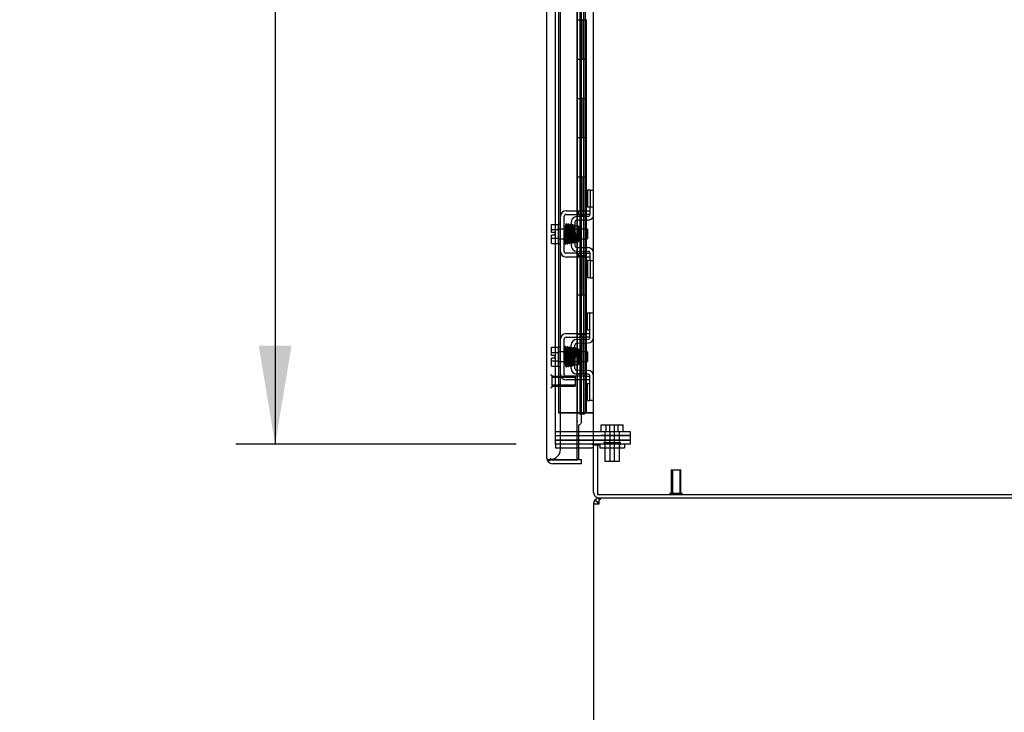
# Model space of a CAD drawing. Header units: inches. Extents: x 2 to 538, y -2 to 358.
# Tile 22 of 43: x 231 to 256, y 144 to 161. Entities that reach past the tile are written whole.
import ezdxf
from ezdxf.enums import TextEntityAlignment as Align
from ezdxf.lldxf.tags import DXFTag

# ---------------------------------------------------------------- set-up
doc = ezdxf.new("R2010")
doc.units = ezdxf.units.IN
doc.header["$MEASUREMENT"] = 0
for name, color, linetype in [('COM51497', 7, 'Continuous'), ('COM51498', 7, 'Continuous'), ('COM55595-3', 7, 'Continuous'), ('COM55597-3', 7, 'Continuous'), ('COM55602-2', 7, 'Continuous'), ('COM55607-2', 7, 'Continuous'), ('COM70098', 7, 'Continuous'), ('COM70220', 7, 'Continuous'), ('COM71182-2', 7, 'Continuous'), ('COM71183-4', 7, 'Continuous'), ('Default', 7, 'Continuous'), ('GSK86006', 7, 'Continuous'), ('NTS86070', 7, 'Continuous'), ('SCC180005', 7, 'Continuous'), ('SCC19011', 7, 'Continuous'), ('SPR20280', 7, 'Continuous'), ('STD26258', 7, 'Continuous'), ('WAF25367', 7, 'Continuous')]:
    doc.layers.add(name, color=color, linetype=linetype)
doc.styles.add('SEACAD_Times_New_Roman', font='times.ttf')
tags = doc.linetypes.add('HIDDEN2', pattern=[0.1875, 0.125, -0.0625]).pattern_tags.tags
tags[6:7] = [DXFTag(74, 4), DXFTag(75, 0), DXFTag(340, '0'), DXFTag(46, 0.0), DXFTag(50, 0.0), DXFTag(44, 0.0), DXFTag(45, 0.0)]
tags[4:5] = [DXFTag(74, 4), DXFTag(75, 0), DXFTag(340, '0'), DXFTag(46, 0.0), DXFTag(50, 0.0), DXFTag(44, 0.0), DXFTag(45, 0.0)]
doc.dimstyles.new('HAMMOND_(STH_-_540x360)', dxfattribs={"dimtxt": 2, "dimasz": 2.5, "dimexe": 1, "dimexo": 1, "dimgap": 0.5, "dimtad": 0, "dimtih": 1, "dimtoh": 1, "dimzin": 0, "dimdsep": 46, "dimtxsty": 'SEACAD_Times_New_Roman', "dimblk1": '_SE_FILLED', "dimblk2": '_SE_FILLED', "dimsah": 1, "dimcen": 1, "dimadec": 0, "dimazin": 0, "dimtfac": 0.8, "dimtofl": 0, "dimtmove": 0, "dimatfit": 3, "dimfxl": 0, "dimtolj": 1, "dimtzin": 0, "dimarcsym": 0})

# ---------------------------------------------------------------- blocks, each defined once
blk = doc.blocks.new('SE2')
at = {"layer": 'COM51497', "color": 7, "linetype": 'HIDDEN2'}
for p, q in [((245.273, 156.525), (245.528, 156.525)), ((245.273, 156.43), (245.528, 156.43)), ((245.528, 156.525), (245.588, 156.525)), ((245.528, 156.43), (245.588, 156.43)), ((245.588, 156.525), (245.755, 156.525)), ((245.588, 156.43), (245.588, 156.525)), ((245.588, 156.43), (245.755, 156.43)), ((245.755, 156.525), (245.88, 156.525)), ((245.88, 156.43), (245.755, 156.43)), ((245.88, 156.468), (245.88, 156.43)), ((245.13, 155.491), (245.13, 156.382)), ((245.225, 155.491), (245.225, 156.382)), ((245.528, 155.443), (245.273, 155.443)), ((245.528, 155.443), (245.588, 155.443)), ((245.588, 155.443), (245.755, 155.443)), ((245.588, 155.348), (245.588, 155.443)), ((245.755, 155.443), (245.88, 155.443)), ((245.88, 155.443), (245.88, 155.405)), ((245.528, 155.348), (245.273, 155.348)), ((245.588, 155.348), (245.528, 155.348)), ((245.755, 155.348), (245.588, 155.348)), ((245.88, 155.348), (245.755, 155.348)), ((245.13, 152.366), (245.13, 153.257)), ((245.225, 152.366), (245.225, 153.257)), ((245.273, 153.4), (245.755, 153.4)), ((245.273, 153.305), (245.755, 153.305)), ((245.755, 153.4), (245.88, 153.4)), ((245.88, 153.305), (245.755, 153.305)), ((245.755, 152.318), (245.273, 152.318)), ((245.755, 152.223), (245.273, 152.223)), ((245.755, 152.318), (245.88, 152.318)), ((245.88, 152.223), (245.755, 152.223))]:
    blk.add_line(p, q, dxfattribs=at)
for centre, radius, start, end in [((245.273, 156.382), 0.143, 90, 180), ((245.273, 156.382), 0.048, 90, 180), ((245.273, 155.491), 0.143, 180, 270), ((245.273, 155.491), 0.048, 180, 270), ((245.273, 153.257), 0.143, 90, 180), ((245.273, 153.257), 0.048, 90, 180), ((245.273, 152.366), 0.143, 180, 270), ((245.273, 152.366), 0.048, 180, 270)]:
    blk.add_arc(centre, radius, start, end, dxfattribs=at)
at = {"layer": 'COM51498', "color": 7, "linetype": 'HIDDEN2'}
for p, q in [((245.883, 157.052), (245.816, 157.052)), ((245.816, 157.052), (245.816, 156.615)), ((245.883, 157.052), (245.883, 156.615)), ((245.883, 157.052), (245.934, 157.052)), ((245.934, 157.052), (245.975, 157.052)), ((245.883, 156.615), (245.816, 156.615)), ((245.88, 156.615), (245.88, 156.468)), ((245.934, 156.615), (245.883, 156.615)), ((245.975, 156.615), (245.934, 156.615)), ((245.403, 156.233), (245.403, 155.639)), ((245.544, 156.376), (245.49, 156.365)), ((245.498, 156.233), (245.498, 155.639)), ((245.833, 156.381), (245.544, 156.376)), ((245.835, 156.286), (245.546, 156.281)), ((245.593, 156.131), (245.498, 156.131)), ((245.593, 156.131), (245.593, 155.741)), ((245.498, 155.741), (245.593, 155.741)), ((245.49, 155.508), (245.544, 155.496)), ((245.544, 155.496), (245.833, 155.491)), ((245.546, 155.591), (245.835, 155.586)), ((245.883, 155.258), (245.816, 155.258)), ((245.816, 155.258), (245.816, 154.821)), ((245.88, 155.405), (245.88, 155.258)), ((245.883, 155.258), (245.883, 154.821)), ((245.883, 155.258), (245.934, 155.258)), ((245.934, 155.258), (245.975, 155.258)), ((245.883, 154.821), (245.816, 154.821)), ((245.883, 154.821), (245.934, 154.821)), ((245.975, 154.821), (245.934, 154.821)), ((245.816, 153.49), (245.816, 153.927)), ((245.816, 153.927), (245.866, 153.927)), ((245.88, 153.927), (245.866, 153.927)), ((245.88, 153.677), (245.88, 153.927)), ((245.88, 153.927), (245.975, 153.927)), ((245.88, 153.304), (245.88, 153.677)), ((245.866, 153.49), (245.816, 153.49)), ((245.866, 153.49), (245.88, 153.49)), ((245.544, 153.251), (245.833, 153.256)), ((245.403, 152.514), (245.403, 153.108)), ((245.498, 152.514), (245.498, 153.108)), ((245.593, 153.006), (245.498, 153.006)), ((245.546, 153.156), (245.835, 153.161)), ((245.593, 153.006), (245.593, 152.616)), ((245.498, 152.616), (245.593, 152.616)), ((245.835, 152.461), (245.546, 152.466)), ((245.833, 152.366), (245.544, 152.371)), ((245.88, 151.946), (245.88, 152.318)), ((245.816, 151.696), (245.816, 152.133)), ((245.816, 152.133), (245.866, 152.133)), ((245.88, 152.133), (245.866, 152.133)), ((245.88, 151.696), (245.88, 151.946)), ((245.816, 151.696), (245.866, 151.696)), ((245.866, 151.696), (245.88, 151.696)), ((245.975, 151.696), (245.88, 151.696))]:
    blk.add_line(p, q, dxfattribs=at)
for centre, radius, start, end in [((245.832, 156.429), 0.048, 271, 0), ((245.832, 156.429), 0.143, 333.0918, 0), ((245.546, 156.233), 0.143, 113.3335, 180), ((245.546, 156.233), 0.048, 91, 180), ((245.832, 156.429), 0.143, 271, 333.0918), ((245.546, 155.639), 0.143, 180, 246.6665), ((245.546, 155.639), 0.048, 180, 269), ((245.832, 155.443), 0.048, 0, 89), ((245.832, 155.443), 0.143, 26.9082, 89), ((245.832, 155.443), 0.143, 0, 26.9082), ((245.546, 153.108), 0.143, 91, 180), ((245.832, 153.304), 0.048, 271, 0), ((245.832, 153.304), 0.143, 271, 0), ((245.546, 153.108), 0.048, 91, 180), ((245.546, 152.514), 0.143, 180, 269), ((245.546, 152.514), 0.048, 180, 269), ((245.832, 152.318), 0.143, 0, 89), ((245.832, 152.318), 0.048, 0, 89)]:
    blk.add_arc(centre, radius, start, end, dxfattribs=at)
at = {"layer": 'COM55595-3', "color": 7, "linetype": 'Continuous'}
for p, q in [((244.788, 150.234), (244.788, 220.535)), ((245.558, 150.186), (245.558, 220.583)), ((245.594, 150.496), (245.594, 150.186)), ((244.788, 150.234), (244.788, 150.234)), ((244.788, 150.234), (244.788, 150.234)), ((244.869, 150.186), (244.818, 150.147)), ((244.931, 150.186), (244.818, 150.186)), ((244.869, 150.186), (244.931, 150.186)), ((244.931, 150.186), (244.931, 150.186)), ((245.663, 150.186), (244.931, 150.186)), ((244.931, 150.186), (245.558, 150.186)), ((245.594, 150.186), (245.558, 150.186)), ((245.663, 150.091), (245.663, 150.186)), ((245.663, 150.091), (244.931, 150.091))]:
    blk.add_line(p, q, dxfattribs=at)
at = {"layer": 'COM55595-3', "color": 7, "linetype": 'HIDDEN2'}
for p, q in [((245.663, 151.159), (245.663, 191.322)), ((245.594, 151.061), (245.594, 150.496))]:
    blk.add_line(p, q, dxfattribs=at)
at = {"layer": 'COM55595-3', "color": 7, "linetype": 'Continuous'}
for start, end in [(180, 180.0762), (180.1561, 217.5036), (217.5036, 270)]:
    blk.add_arc((244.931, 150.234), 0.143, start, end, dxfattribs=at)
at = {"layer": 'COM55595-3', "color": 7, "linetype": 'HIDDEN2'}
blk.add_open_spline([(245.663, 151.159), (245.663, 151.157), (245.663, 151.155), (245.662, 151.143), (245.659, 151.133), (245.647, 151.113), (245.639, 151.102), (245.619, 151.082), (245.607, 151.072), (245.594, 151.061)], degree=3, knots=[0.2029594, 0.2029594, 0.2029594, 0.2029594, 0.25, 0.25, 0.5, 0.5, 0.75, 0.75, 1, 1, 1, 1], dxfattribs=at)
at = {"layer": 'COM55595-3', "color": 7, "linetype": 'Continuous'}
blk.add_open_spline([(244.818, 150.186), (244.808, 150.194), (244.801, 150.202), (244.794, 150.214), (244.792, 150.218), (244.789, 150.226), (244.788, 150.23), (244.788, 150.234)], degree=3, knots=[0, 0, 0, 0, 0.5, 0.5, 0.75, 0.75, 1, 1, 1, 1], dxfattribs=at)
at = {"layer": 'COM55597-3', "color": 7, "linetype": 'HIDDEN2'}
blk.add_arc((245.344, 151.16), 0.224, 359.797, 6.1302, dxfattribs=at)
at = {"layer": 'COM55602-2', "color": 7, "linetype": 'Continuous'}
for p, q in [((246.08, 149.103), (246.005, 149.161)), ((246.118, 149.161), (246.118, 149.216)), ((246.118, 149.073), (246.118, 149.161)), ((245.975, 149.073), (245.975, 137.311)), ((245.975, 149.073), (246.118, 149.073))]:
    blk.add_line(p, q, dxfattribs=at)
for radius, start, end in [(0.143, 142.4162, 180), (0.143, 90, 142.4161), (0.048, 142.4162, 180), (0.048, 90, 142.4162), (0.048, 90, 142.4162)]:
    blk.add_arc((246.118, 149.073), radius, start, end, dxfattribs=at)
blk.add_open_spline([(246.176, 149.216), (246.166, 149.216), (246.157, 149.211), (246.138, 149.192), (246.128, 149.178), (246.118, 149.161)], degree=3, knots=[0, 0, 0, 0, 0.5, 0.5, 1, 1, 1, 1], dxfattribs=at)
at = {"layer": 'COM55607-2', "color": 7, "linetype": 'HIDDEN2'}
for p, q in [((245.082, 219.384), (245.082, 151.384)), ((245.627, 219.384), (245.627, 151.384)), ((245.727, 151.384), (245.727, 219.384)), ((245.677, 160.385), (245.677, 161.384)), ((245.719, 160.385), (245.719, 161.384)), ((245.764, 161.384), (245.794, 161.384)), ((245.794, 160.384), (245.794, 161.384)), ((245.622, 160.385), (245.677, 160.385)), ((245.667, 160.385), (245.794, 160.385)), ((245.667, 159.385), (245.667, 160.384)), ((245.764, 160.384), (245.794, 160.384)), ((245.789, 160.384), (245.789, 159.385)), ((245.794, 159.385), (245.794, 160.384)), ((245.622, 159.385), (245.677, 159.385)), ((245.667, 159.385), (245.794, 159.385)), ((245.677, 158.385), (245.677, 159.384)), ((245.719, 158.385), (245.719, 159.384)), ((245.764, 159.384), (245.794, 159.384)), ((245.794, 158.384), (245.794, 159.384)), ((245.622, 158.385), (245.677, 158.385)), ((245.667, 158.385), (245.794, 158.385)), ((245.667, 157.385), (245.667, 158.384)), ((245.764, 158.384), (245.794, 158.384)), ((245.789, 158.384), (245.789, 157.385)), ((245.794, 157.385), (245.794, 158.384)), ((245.622, 157.385), (245.677, 157.385)), ((245.667, 157.385), (245.794, 157.385)), ((245.677, 156.385), (245.677, 157.384)), ((245.719, 156.385), (245.719, 157.384)), ((245.764, 157.384), (245.794, 157.384)), ((245.794, 156.384), (245.794, 157.384)), ((245.622, 156.385), (245.677, 156.385)), ((245.667, 156.385), (245.794, 156.385)), ((245.667, 155.385), (245.667, 156.384)), ((245.764, 156.384), (245.794, 156.384)), ((245.789, 156.384), (245.789, 155.385)), ((245.794, 155.385), (245.794, 156.384)), ((245.622, 155.385), (245.677, 155.385)), ((245.667, 155.385), (245.794, 155.385)), ((245.677, 154.385), (245.677, 155.384)), ((245.719, 154.385), (245.719, 155.384)), ((245.764, 155.384), (245.794, 155.384)), ((245.794, 154.384), (245.794, 155.384)), ((245.622, 154.385), (245.677, 154.385)), ((245.667, 154.385), (245.794, 154.385)), ((245.667, 153.385), (245.667, 154.384)), ((245.764, 154.384), (245.794, 154.384)), ((245.789, 154.384), (245.789, 153.385)), ((245.794, 153.385), (245.794, 154.384)), ((245.622, 153.385), (245.677, 153.385)), ((245.667, 153.385), (245.794, 153.385)), ((245.677, 152.385), (245.677, 153.384)), ((245.719, 152.385), (245.719, 153.384)), ((245.764, 153.384), (245.794, 153.384)), ((245.794, 152.384), (245.794, 153.384)), ((245.622, 152.385), (245.677, 152.385)), ((245.667, 152.385), (245.794, 152.385)), ((245.667, 151.385), (245.667, 152.384)), ((245.764, 152.384), (245.794, 152.384)), ((245.789, 152.384), (245.789, 151.385)), ((245.794, 151.385), (245.794, 152.384)), ((245.082, 151.385), (245.597, 151.385)), ((245.558, 151.384), (245.082, 151.384)), ((245.597, 151.385), (245.622, 151.385)), ((245.622, 151.385), (245.627, 151.385)), ((245.667, 151.385), (245.627, 151.385)), ((245.789, 151.385), (245.667, 151.385)), ((245.789, 151.385), (245.913, 151.385)), ((245.913, 151.385), (245.975, 151.385))]:
    blk.add_line(p, q, dxfattribs=at)
at = {"layer": 'COM55607-2', "color": 7, "linetype": 'Continuous'}
for p, q in [((245.56, 162.384), (245.56, 161.384)), ((245.764, 162.384), (245.764, 161.384)), ((245.56, 161.384), (245.56, 160.384)), ((245.56, 161.384), (245.764, 161.384)), ((245.56, 161.384), (245.764, 161.384)), ((245.764, 161.384), (245.764, 160.384)), ((245.56, 160.384), (245.764, 160.384)), ((245.56, 160.384), (245.764, 160.384)), ((245.56, 160.384), (245.56, 159.384)), ((245.764, 160.384), (245.764, 159.384)), ((245.56, 159.384), (245.56, 158.384)), ((245.56, 159.384), (245.764, 159.384)), ((245.56, 159.384), (245.764, 159.384)), ((245.764, 159.384), (245.764, 158.384)), ((245.56, 158.384), (245.764, 158.384)), ((245.56, 158.384), (245.764, 158.384)), ((245.56, 158.384), (245.56, 157.384)), ((245.764, 158.384), (245.764, 157.384)), ((245.56, 157.384), (245.56, 156.384)), ((245.56, 157.384), (245.764, 157.384)), ((245.56, 157.384), (245.764, 157.384)), ((245.764, 157.384), (245.764, 156.384)), ((245.56, 156.384), (245.764, 156.384)), ((245.56, 156.384), (245.764, 156.384)), ((245.56, 156.384), (245.56, 155.384)), ((245.764, 156.384), (245.764, 155.384)), ((245.56, 155.384), (245.56, 154.384)), ((245.56, 155.384), (245.764, 155.384)), ((245.56, 155.384), (245.764, 155.384)), ((245.764, 155.384), (245.764, 154.384)), ((245.56, 154.384), (245.764, 154.384)), ((245.56, 154.384), (245.764, 154.384)), ((245.56, 154.384), (245.56, 153.384)), ((245.764, 154.384), (245.764, 153.384)), ((245.56, 153.384), (245.56, 152.384)), ((245.56, 153.384), (245.764, 153.384)), ((245.56, 153.384), (245.764, 153.384)), ((245.764, 153.384), (245.764, 152.384)), ((245.56, 152.384), (245.764, 152.384)), ((245.56, 152.384), (245.764, 152.384)), ((245.56, 152.384), (245.56, 151.384)), ((245.764, 152.384), (245.764, 151.384)), ((245.56, 151.384), (245.558, 151.384)), ((245.764, 151.384), (245.56, 151.384)), ((245.615, 151.349), (245.615, 151.375)), ((245.615, 151.375), (245.665, 151.375)), ((245.665, 151.349), (245.615, 151.349)), ((245.627, 151.384), (245.627, 151.375)), ((245.69, 151.375), (245.665, 151.375)), ((245.69, 151.349), (245.665, 151.349)), ((245.69, 151.375), (245.74, 151.375)), ((245.74, 151.349), (245.69, 151.349)), ((245.727, 151.375), (245.727, 151.384)), ((245.74, 151.375), (245.74, 151.349)), ((245.975, 151.384), (245.764, 151.384))]:
    blk.add_line(p, q, dxfattribs=at)
at = {"layer": 'COM70098', "color": 7, "linetype": 'HIDDEN2'}
for p, q in [((245.008, 150.906), (246.157, 150.906)), ((245.008, 150.811), (246.157, 150.811)), ((246.157, 150.686), (245.008, 150.686)), ((246.157, 150.906), (246.907, 150.906)), ((246.907, 150.811), (246.157, 150.811)), ((246.157, 150.686), (246.907, 150.686)), ((246.907, 150.906), (246.907, 150.811)), ((246.907, 150.686), (246.907, 150.591)), ((246.157, 150.591), (246.118, 150.591)), ((246.907, 150.591), (246.157, 150.591))]:
    blk.add_line(p, q, dxfattribs=at)
at = {"layer": 'COM70220', "color": 7, "linetype": 'HIDDEN2'}
for p, q in [((245.133, 150.705), (245.133, 219.852)), ((245.133, 150.455), (245.133, 150.705)), ((244.883, 150.205), (244.883, 150.234))]:
    blk.add_line(p, q, dxfattribs=at)
blk.add_arc((244.883, 150.455), 0.25, 270, 0, dxfattribs=at)
at = {"layer": 'COM71182-2', "color": 7, "linetype": 'HIDDEN2'}
for p, q in [((245.008, 150.591), (245.008, 219.966)), ((245.558, 150.591), (245.008, 150.591))]:
    blk.add_line(p, q, dxfattribs=at)
at = {"layer": 'COM71182-2', "color": 7, "linetype": 'Continuous'}
for p, q in [((245.975, 150.591), (245.975, 219.966)), ((245.927, 150.591), (245.558, 150.591)), ((245.927, 150.591), (245.975, 150.591)), ((246.118, 150.591), (245.975, 150.591)), ((246.07, 150.561), (246.07, 149.311)), ((246.118, 150.561), (246.07, 150.561)), ((246.118, 150.561), (246.118, 150.591)), ((246.07, 149.311), (270.568, 149.311))]:
    blk.add_line(p, q, dxfattribs=at)
at = {"layer": 'COM71183-4', "color": 7, "linetype": 'HIDDEN2'}
for p, q in [((245.008, 150.591), (245.008, 150.496)), ((245.008, 150.496), (245.558, 150.496))]:
    blk.add_line(p, q, dxfattribs=at)
at = {"layer": 'COM71183-4', "color": 7, "linetype": 'Continuous'}
for p, q in [((245.558, 150.496), (245.927, 150.496)), ((245.975, 149.359), (245.975, 150.561)), ((246.07, 150.561), (245.975, 150.561)), ((270.568, 149.216), (246.118, 149.216))]:
    blk.add_line(p, q, dxfattribs=at)
for centre, radius, start, end in [((245.927, 150.448), 0.143, 52.2051, 90), ((245.927, 150.448), 0.048, 0, 90), ((246.118, 149.359), 0.143, 180, 270)]:
    blk.add_arc(centre, radius, start, end, dxfattribs=at)
at = {"layer": 'COM71183-4', "color": 7, "linetype": 'HIDDEN2'}
blk.add_arc((246.118, 149.359), 0.048, 180, 270, dxfattribs=at)
at = {"layer": 'GSK86006', "color": 7, "linetype": 'HIDDEN2'}
for p, q in [((245.008, 150.811), (246.157, 150.811)), ((245.008, 150.686), (246.157, 150.686)), ((246.157, 150.811), (246.907, 150.811)), ((246.907, 150.686), (246.157, 150.686)), ((246.907, 150.811), (246.907, 150.686))]:
    blk.add_line(p, q, dxfattribs=at)
at = {"layer": 'NTS86070', "color": 7, "linetype": 'HIDDEN2'}
for p, q in [((246.133, 150.591), (246.133, 150.491)), ((246.133, 150.491), (246.633, 150.491)), ((246.237, 150.621), (246.237, 150.591)), ((246.247, 150.631), (246.52, 150.631)), ((246.258, 150.591), (246.258, 150.491)), ((246.362, 150.621), (246.362, 150.591)), ((246.52, 150.631), (246.645, 150.631)), ((246.53, 150.591), (246.53, 150.621)), ((246.633, 150.591), (246.633, 150.491)), ((246.633, 150.491), (246.758, 150.491)), ((246.655, 150.591), (246.655, 150.621)), ((246.758, 150.591), (246.758, 150.491))]:
    blk.add_line(p, q, dxfattribs=at)
for centre, start, end in [((246.247, 150.621), 90, 180), ((246.372, 150.621), 90, 180), ((246.52, 150.621), 0, 90), ((246.645, 150.621), 0, 90)]:
    blk.add_arc(centre, 0.01, start, end, dxfattribs=at)
at = {"layer": 'SCC180005', "color": 7, "linetype": 'HIDDEN2'}
for p, q in [((246.167, 151.08), (246.383, 151.08)), ((246.167, 150.906), (246.167, 151.08)), ((246.292, 150.906), (246.292, 151.08)), ((246.383, 151.08), (246.599, 151.08)), ((246.383, 150.906), (246.383, 151.08)), ((246.508, 150.906), (246.508, 151.08)), ((246.599, 150.906), (246.599, 151.08)), ((246.599, 151.08), (246.724, 151.08)), ((246.724, 150.906), (246.724, 151.08)), ((246.26, 150.906), (246.26, 150.156)), ((246.385, 150.906), (246.385, 150.156)), ((246.506, 150.156), (246.506, 150.906)), ((246.631, 150.156), (246.631, 150.906)), ((246.26, 150.156), (246.506, 150.156)), ((246.508, 150.156), (246.631, 150.156))]:
    blk.add_line(p, q, dxfattribs=at)
at = {"layer": 'SCC19011', "color": 7, "linetype": 'HIDDEN2'}
for p, q in [((244.904, 156.177), (245.085, 156.177)), ((244.904, 156.045), (244.904, 156.177)), ((244.904, 156.045), (245.085, 156.045)), ((244.904, 155.97), (244.904, 156.045)), ((244.999, 155.97), (244.904, 155.97)), ((244.999, 155.902), (244.999, 155.97)), ((245.817, 156.058), (245.085, 156.058)), ((245.817, 156.058), (245.817, 155.814)), ((244.904, 155.828), (244.904, 155.902)), ((244.999, 155.902), (244.904, 155.902)), ((244.904, 155.828), (245.085, 155.828)), ((244.904, 155.695), (244.904, 155.828)), ((244.904, 155.695), (245.085, 155.695)), ((245.085, 155.814), (245.817, 155.814)), ((244.904, 153.052), (245.085, 153.052)), ((244.904, 152.92), (244.904, 153.052)), ((244.904, 152.92), (245.085, 152.92)), ((244.904, 152.845), (244.904, 152.92)), ((245.817, 152.933), (245.085, 152.933)), ((245.817, 152.933), (245.817, 152.689)), ((244.999, 152.845), (244.904, 152.845)), ((244.904, 152.703), (244.904, 152.777)), ((244.999, 152.777), (244.904, 152.777)), ((244.904, 152.703), (245.085, 152.703)), ((244.904, 152.57), (244.904, 152.703)), ((244.999, 152.777), (244.999, 152.845)), ((245.085, 152.689), (245.817, 152.689)), ((244.904, 152.57), (245.085, 152.57))]:
    blk.add_line(p, q, dxfattribs=at)
at = {"layer": 'SPR20280', "color": 7, "linetype": 'HIDDEN2'}
for p, q in [((245.507, 155.936), (245.537, 155.936)), ((245.537, 152.811), (245.502, 152.811))]:
    blk.add_line(p, q, dxfattribs=at)
for centre, radius, start, end in [((250.175, 156.114), 4.954, 180.0627, 184.8324), ((250.147, 156.113), 4.891, 180.0417, 184.8553), ((250.175, 152.634), 4.954, 175.1676, 179.9373), ((245.357, 153.036), 0.0181, 0.2962, 180.6354), ((250.147, 152.635), 4.891, 179.5941, 179.9583)]:
    blk.add_arc(centre, radius, start, end, dxfattribs=at)
for start_param, end_param in [(3.148685, 6.283185), (0, 0.029803)]:
    blk.add_ellipse((245.239, 156.109), major_axis=(-0.0175, 0), ratio=0.707107, start_param=start_param, end_param=end_param, dxfattribs=at)
blk.add_ellipse((245.239, 152.639), major_axis=(-0.0175, 0), ratio=0.707107, dxfattribs=at)
for points, knots in [([(245.301, 156.172), (245.3, 156.175), (245.299, 156.181), (245.294, 156.188), (245.286, 156.191), (245.279, 156.191), (245.273, 156.189), (245.268, 156.184), (245.265, 156.179), (245.265, 156.175), (245.264, 156.173)], [0, 0, 0, 0, 0.156089, 0.311601, 0.454811, 0.580816, 0.702069, 0.815536, 0.915769, 1, 1, 1, 1]), ([(245.265, 156.172), (245.266, 156.168), (245.268, 156.161), (245.271, 156.112), (245.274, 156.037), (245.277, 155.958), (245.279, 155.893), (245.281, 155.844), (245.282, 155.799), (245.284, 155.759), (245.286, 155.727), (245.288, 155.706), (245.29, 155.698), (245.291, 155.698), (245.291, 155.698)], [0, 0, 0, 0, 0.1061362, 0.2174647, 0.333926, 0.4557017, 0.5188968, 0.5834438, 0.6493904, 0.7166983, 0.7853922, 0.8555186, 0.9270505, 0.9466489, 0.9466489, 0.9466489, 0.9466489]), ([(245.324, 155.709), (245.324, 155.709), (245.323, 155.71), (245.32, 155.733), (245.318, 155.782), (245.316, 155.834), (245.314, 155.879), (245.313, 155.928), (245.311, 155.978), (245.309, 156.028), (245.307, 156.074), (245.306, 156.115), (245.304, 156.147), (245.302, 156.169), (245.301, 156.173), (245.3, 156.175)], [0.0603561, 0.0603561, 0.0603561, 0.0603561, 0.1038936, 0.2137208, 0.3293588, 0.3897246, 0.4515679, 0.5148967, 0.5797272, 0.6460597, 0.7138612, 0.7831568, 0.8539667, 0.9262377, 1, 1, 1, 1]), ([(245.349, 156.168), (245.349, 156.169), (245.349, 156.17), (245.348, 156.173), (245.346, 156.176), (245.344, 156.178), (245.341, 156.18), (245.338, 156.182), (245.333, 156.183), (245.327, 156.182), (245.32, 156.178), (245.314, 156.169), (245.313, 156.163), (245.313, 156.159)], [0.0509784, 0.0509784, 0.0509784, 0.0509784, 0.0816467, 0.1201913, 0.1592904, 0.2003164, 0.2443071, 0.2919704, 0.3437824, 0.4630609, 0.6155091, 0.7972418, 1, 1, 1, 1]), ([(245.375, 155.713), (245.374, 155.715), (245.372, 155.721), (245.369, 155.767), (245.366, 155.825), (245.364, 155.881), (245.363, 155.928), (245.361, 155.976), (245.359, 156.023), (245.358, 156.068), (245.356, 156.107), (245.354, 156.139), (245.352, 156.161), (245.35, 156.169), (245.349, 156.17), (245.349, 156.169)], [0, 0, 0, 0, 0.1045038, 0.2144634, 0.330083, 0.3903051, 0.451994, 0.5151688, 0.5798125, 0.6459641, 0.7136653, 0.7828829, 0.8536605, 0.9260423, 0.9527188, 0.9527188, 0.9527188, 0.9527188]), ([(245.402, 156.152), (245.401, 156.157), (245.4, 156.163), (245.393, 156.171), (245.388, 156.174), (245.383, 156.175), (245.379, 156.175), (245.376, 156.174), (245.372, 156.172), (245.369, 156.169), (245.367, 156.165), (245.366, 156.161), (245.365, 156.159), (245.365, 156.157)], [0, 0, 0, 0, 0.314139, 0.451364, 0.572135, 0.625408, 0.67627, 0.728029, 0.781154, 0.835554, 0.89067, 0.945715, 1, 1, 1, 1]), ([(245.45, 156.15), (245.45, 156.151), (245.45, 156.154), (245.448, 156.158), (245.446, 156.161), (245.442, 156.165), (245.436, 156.168), (245.429, 156.168), (245.422, 156.165), (245.417, 156.16), (245.415, 156.154), (245.414, 156.15), (245.414, 156.148)], [0, 0, 0, 0, 0.063176, 0.129473, 0.197366, 0.265212, 0.394679, 0.515177, 0.639946, 0.76535, 0.886036, 1, 1, 1, 1]), ([(245.262, 156.163), (245.261, 156.154), (245.26, 156.129), (245.258, 156.093), (245.257, 156.079)], [0.1067733, 0.1067733, 0.1067733, 0.1067733, 0.2186198, 0.288347, 0.288347, 0.288347, 0.288347]), ([(245.313, 156.163), (245.312, 156.155), (245.311, 156.141), (245.309, 156.102), (245.308, 156.078), (245.307, 156.074)], [0, 0, 0, 0, 0.1246717, 0.2494602, 0.2700157, 0.2700157, 0.2700157, 0.2700157]), ([(245.315, 156.16), (245.316, 156.161), (245.317, 156.159), (245.319, 156.134), (245.322, 156.085), (245.324, 156.034), (245.326, 155.99), (245.327, 155.942), (245.329, 155.894), (245.331, 155.846), (245.332, 155.802), (245.334, 155.764), (245.336, 155.734), (245.338, 155.714), (245.339, 155.711), (245.34, 155.709)], [0.053432, 0.053432, 0.053432, 0.053432, 0.1058673, 0.2171381, 0.3338118, 0.3944484, 0.4564245, 0.5197508, 0.5844221, 0.6504012, 0.7176964, 0.7863335, 0.8562538, 0.9274659, 1, 1, 1, 1]), ([(245.364, 156.157), (245.363, 156.152), (245.361, 156.13), (245.358, 156.091), (245.357, 156.068)], [0.1071892, 0.1071892, 0.1071892, 0.1071892, 0.2193565, 0.3334396, 0.3334396, 0.3334396, 0.3334396]), ([(245.366, 156.154), (245.367, 156.148), (245.369, 156.137), (245.371, 156.1), (245.373, 156.054), (245.375, 156.004), (245.377, 155.954), (245.379, 155.894), (245.381, 155.83), (245.384, 155.776), (245.386, 155.74), (245.389, 155.721), (245.391, 155.712), (245.395, 155.706), (245.401, 155.702), (245.408, 155.701), (245.415, 155.702), (245.421, 155.707), (245.424, 155.713), (245.427, 155.725), (245.429, 155.752), (245.431, 155.786), (245.432, 155.805), (245.432, 155.812)], [0, 0, 0, 0, 0.0498062, 0.0966276, 0.140488, 0.1813946, 0.2193247, 0.2542949, 0.3151029, 0.3652644, 0.4095039, 0.4485899, 0.4658122, 0.4799438, 0.4861373, 0.4916742, 0.500166, 0.5061157, 0.5157515, 0.5507685, 0.6061814, 0.6406611, 0.6597863, 0.6597863, 0.6597863, 0.6597863]), ([(245.422, 155.73), (245.422, 155.73), (245.421, 155.736), (245.42, 155.759), (245.418, 155.793), (245.416, 155.832), (245.414, 155.883), (245.412, 155.943), (245.41, 156.01), (245.407, 156.076), (245.404, 156.133), (245.402, 156.148), (245.401, 156.156)], [0.5362763, 0.5362763, 0.5362763, 0.5362763, 0.5625298, 0.6122564, 0.6441552, 0.6807294, 0.7220204, 0.7680595, 0.8188387, 0.874429, 0.9347864, 1, 1, 1, 1]), ([(245.415, 156.151), (245.414, 156.148), (245.412, 156.143), (245.41, 156.113), (245.408, 156.083), (245.408, 156.066), (245.407, 156.064)], [0, 0, 0, 0, 0.0492216, 0.0955582, 0.1390455, 0.1445963, 0.1445963, 0.1445963, 0.1445963]), ([(245.415, 156.147), (245.416, 156.146), (245.418, 156.142), (245.42, 156.104), (245.423, 156.041), (245.426, 155.972), (245.428, 155.913), (245.43, 155.869), (245.432, 155.826), (245.434, 155.788), (245.435, 155.757), (245.437, 155.735), (245.439, 155.724), (245.44, 155.724), (245.44, 155.724)], [0.0138524, 0.0138524, 0.0138524, 0.0138524, 0.1062824, 0.2178177, 0.3344917, 0.4564531, 0.5197117, 0.5842959, 0.6502411, 0.7175013, 0.7860951, 0.8560626, 0.9273599, 0.9665702, 0.9665702, 0.9665702, 0.9665702]), ([(245.474, 155.731), (245.474, 155.731), (245.473, 155.733), (245.47, 155.761), (245.467, 155.809), (245.465, 155.858), (245.464, 155.9), (245.462, 155.944), (245.46, 155.989), (245.459, 156.033), (245.457, 156.073), (245.455, 156.108), (245.453, 156.134), (245.451, 156.15), (245.45, 156.151), (245.45, 156.152)], [0.0386163, 0.0386163, 0.0386163, 0.0386163, 0.1041999, 0.2141673, 0.3298094, 0.3901346, 0.4519229, 0.5151799, 0.5799285, 0.646185, 0.7139159, 0.7831552, 0.853933, 0.9262015, 0.98991, 0.98991, 0.98991, 0.98991]), ([(245.524, 155.737), (245.523, 155.74), (245.522, 155.747), (245.519, 155.778), (245.517, 155.818), (245.515, 155.863), (245.513, 155.91), (245.511, 155.966), (245.509, 156.027), (245.506, 156.08), (245.504, 156.117), (245.502, 156.137), (245.498, 156.154), (245.483, 156.161), (245.474, 156.158), (245.468, 156.153), (245.462, 156.141), (245.461, 156.12), (245.459, 156.081), (245.458, 156.065), (245.458, 156.059)], [0, 0, 0, 0, 0.0490707, 0.0953048, 0.1387054, 0.1792209, 0.2168158, 0.2514794, 0.3116129, 0.3613366, 0.4052099, 0.4436728, 0.4786903, 0.4958188, 0.5072076, 0.5145844, 0.52541, 0.6107603, 0.6434618, 0.6599898, 0.6599898, 0.6599898, 0.6599898]), ([(245.468, 156.131), (245.468, 156.131), (245.468, 156.125), (245.47, 156.104), (245.472, 156.069), (245.474, 156.031), (245.476, 155.981), (245.478, 155.922), (245.48, 155.859), (245.483, 155.799), (245.486, 155.749), (245.488, 155.739), (245.489, 155.734)], [0.5328988, 0.5328988, 0.5328988, 0.5328988, 0.5569074, 0.6092128, 0.6423045, 0.6799166, 0.7220481, 0.7687139, 0.8198491, 0.8754774, 0.935522, 1, 1, 1, 1]), ([(245.526, 155.734), (245.526, 155.735), (245.527, 155.742), (245.529, 155.761), (245.531, 155.786), (245.532, 155.818), (245.534, 155.855), (245.536, 155.895), (245.537, 155.921), (245.537, 155.936)], [0.1262894, 0.1262894, 0.1262894, 0.1262894, 0.2522008, 0.3777822, 0.5029693, 0.6277666, 0.7522043, 0.8763068, 1, 1, 1, 1]), ([(245.238, 155.701), (245.238, 155.698), (245.239, 155.693), (245.243, 155.685), (245.249, 155.68), (245.255, 155.678), (245.259, 155.678), (245.263, 155.679), (245.266, 155.68), (245.269, 155.683), (245.271, 155.686), (245.273, 155.689), (245.274, 155.692), (245.274, 155.695), (245.274, 155.696)], [0, 0, 0, 0, 0.174153, 0.333945, 0.47646, 0.59716, 0.649734, 0.701139, 0.752042, 0.802639, 0.852867, 0.902545, 0.951555, 1, 1, 1, 1]), ([(245.276, 155.698), (245.277, 155.704), (245.279, 155.729), (245.281, 155.773), (245.283, 155.799)], [0.1085336, 0.1085336, 0.1085336, 0.1085336, 0.2217151, 0.3383123, 0.3383123, 0.3383123, 0.3383123]), ([(245.291, 155.7), (245.291, 155.699), (245.291, 155.698), (245.292, 155.696), (245.294, 155.693), (245.296, 155.691), (245.299, 155.689), (245.302, 155.687), (245.306, 155.686), (245.312, 155.687), (245.32, 155.692), (245.326, 155.701), (245.327, 155.707), (245.327, 155.712)], [0.0725895, 0.0725895, 0.0725895, 0.0725895, 0.0862289, 0.1249883, 0.163044, 0.2021154, 0.2436891, 0.2889083, 0.338607, 0.4554382, 0.607761, 0.7920008, 1, 1, 1, 1]), ([(245.326, 155.707), (245.327, 155.715), (245.329, 155.731), (245.331, 155.772), (245.332, 155.797), (245.332, 155.801)], [0, 0, 0, 0, 0.1263356, 0.2522274, 0.2747382, 0.2747382, 0.2747382, 0.2747382]), ([(245.339, 155.712), (245.34, 155.709), (245.34, 155.705), (245.344, 155.7), (245.348, 155.696), (245.354, 155.694), (245.361, 155.693), (245.367, 155.696), (245.372, 155.701), (245.375, 155.706), (245.375, 155.71), (245.375, 155.712)], [0, 0, 0, 0, 0.147667, 0.223434, 0.298136, 0.43794, 0.563031, 0.685887, 0.803032, 0.90871, 1, 1, 1, 1]), ([(245.375, 155.709), (245.376, 155.712), (245.378, 155.718), (245.38, 155.757), (245.382, 155.791), (245.382, 155.806)], [0, 0, 0, 0, 0.1086563, 0.2221233, 0.29424, 0.29424, 0.29424, 0.29424]), ([(245.44, 155.727), (245.44, 155.726), (245.44, 155.724), (245.441, 155.722), (245.442, 155.719), (245.443, 155.716), (245.446, 155.714), (245.449, 155.711), (245.455, 155.709), (245.462, 155.71), (245.469, 155.714), (245.475, 155.722), (245.476, 155.727), (245.476, 155.731)], [0, 0, 0, 0, 0.035882, 0.073188, 0.112909, 0.155738, 0.202044, 0.251913, 0.361271, 0.485727, 0.637722, 0.812554, 1, 1, 1, 1]), ([(245.476, 155.727), (245.477, 155.732), (245.478, 155.74), (245.48, 155.773), (245.482, 155.8), (245.482, 155.814)], [0, 0, 0, 0, 0.0498287, 0.096661, 0.1381956, 0.1381956, 0.1381956, 0.1381956]), ([(245.489, 155.737), (245.489, 155.734), (245.49, 155.728), (245.496, 155.721), (245.503, 155.717), (245.51, 155.717), (245.517, 155.719), (245.522, 155.724), (245.524, 155.729), (245.525, 155.733), (245.525, 155.735)], [0, 0, 0, 0, 0.171749, 0.337669, 0.486578, 0.613302, 0.730062, 0.835396, 0.925606, 1, 1, 1, 1]), ([(245.274, 153.054), (245.274, 153.054), (245.274, 153.055), (245.274, 153.057), (245.273, 153.06), (245.271, 153.063), (245.269, 153.065), (245.266, 153.067), (245.263, 153.069), (245.259, 153.07), (245.253, 153.069), (245.245, 153.065), (245.24, 153.057), (245.239, 153.051), (245.238, 153.047)], [0.0247586, 0.0247586, 0.0247586, 0.0247586, 0.0394799, 0.0780267, 0.1170502, 0.1577954, 0.2011902, 0.2478129, 0.2979655, 0.3517973, 0.4729948, 0.6248981, 0.8034762, 1, 1, 1, 1]), ([(245.24, 153.048), (245.241, 153.048), (245.242, 153.046), (245.245, 153.015), (245.247, 152.961), (245.249, 152.906), (245.251, 152.859), (245.252, 152.809), (245.254, 152.758), (245.256, 152.708), (245.258, 152.663), (245.26, 152.624), (245.261, 152.594), (245.263, 152.576), (245.264, 152.574), (245.265, 152.573)], [0.041658, 0.041658, 0.041658, 0.041658, 0.1062331, 0.2177365, 0.3345116, 0.3951575, 0.4571173, 0.5204025, 0.5850154, 0.650919, 0.7181243, 0.7866617, 0.856475, 0.927577, 0.9945625, 0.9945625, 0.9945625, 0.9945625]), ([(245.3, 152.577), (245.299, 152.578), (245.297, 152.583), (245.294, 152.627), (245.292, 152.687), (245.29, 152.745), (245.288, 152.793), (245.286, 152.844), (245.285, 152.894), (245.283, 152.942), (245.281, 152.984), (245.279, 153.019), (245.277, 153.044), (245.276, 153.055), (245.275, 153.055), (245.274, 153.055)], [0.0084013, 0.0084013, 0.0084013, 0.0084013, 0.1047673, 0.2149815, 0.3308118, 0.3911182, 0.4528716, 0.5160814, 0.5807303, 0.6468516, 0.7144807, 0.783578, 0.8541849, 0.926338, 0.9626406, 0.9626406, 0.9626406, 0.9626406]), ([(245.289, 153.046), (245.288, 153.042), (245.286, 153.02), (245.284, 152.978), (245.283, 152.952), (245.282, 152.95)], [0.1075026, 0.1075026, 0.1075026, 0.1075026, 0.219859, 0.336958, 0.3455788, 0.3455788, 0.3455788, 0.3455788]), ([(245.327, 153.036), (245.327, 153.042), (245.326, 153.049), (245.318, 153.058), (245.313, 153.06), (245.308, 153.061), (245.305, 153.061), (245.301, 153.06), (245.298, 153.058), (245.294, 153.055), (245.292, 153.052), (245.291, 153.048), (245.291, 153.045), (245.291, 153.044)], [0, 0, 0, 0, 0.337377, 0.476585, 0.593946, 0.643993, 0.690857, 0.738213, 0.787078, 0.837877, 0.890521, 0.944659, 1, 1, 1, 1]), ([(245.291, 153.039), (245.292, 153.031), (245.294, 153.015), (245.297, 152.96), (245.3, 152.89), (245.302, 152.81), (245.305, 152.73), (245.308, 152.661), (245.311, 152.607), (245.312, 152.592), (245.313, 152.585)], [0, 0, 0, 0, 0.125356, 0.250547, 0.375714, 0.500726, 0.625702, 0.75054, 0.875328, 1, 1, 1, 1]), ([(245.348, 152.587), (245.347, 152.594), (245.346, 152.609), (245.343, 152.661), (245.34, 152.731), (245.337, 152.81), (245.335, 152.89), (245.332, 152.961), (245.329, 153.017), (245.327, 153.032), (245.326, 153.041)], [0, 0, 0, 0, 0.123677, 0.247763, 0.372182, 0.497025, 0.622181, 0.747773, 0.873664, 1, 1, 1, 1]), ([(245.34, 153.038), (245.339, 153.036), (245.337, 153.029), (245.335, 152.99), (245.333, 152.959), (245.333, 152.947)], [0, 0, 0, 0, 0.1069729, 0.2190176, 0.2772299, 0.2772299, 0.2772299, 0.2772299]), ([(245.34, 153.035), (245.341, 153.033), (245.343, 153.027), (245.346, 152.983), (245.349, 152.914), (245.351, 152.84), (245.354, 152.779), (245.355, 152.732), (245.357, 152.688), (245.359, 152.649), (245.361, 152.617), (245.363, 152.596), (245.364, 152.587), (245.365, 152.586), (245.365, 152.586)], [0.0031575, 0.0031575, 0.0031575, 0.0031575, 0.106276, 0.2177664, 0.3343795, 0.4562757, 0.5195077, 0.5840716, 0.6500082, 0.7172741, 0.7858907, 0.8559002, 0.9272657, 0.9562295, 0.9562295, 0.9562295, 0.9562295]), ([(245.399, 152.595), (245.399, 152.595), (245.398, 152.596), (245.395, 152.622), (245.393, 152.671), (245.391, 152.721), (245.389, 152.765), (245.387, 152.811), (245.386, 152.859), (245.384, 152.906), (245.382, 152.949), (245.38, 152.987), (245.379, 153.016), (245.377, 153.035), (245.375, 153.037), (245.375, 153.039)], [0.0493682, 0.0493682, 0.0493682, 0.0493682, 0.1041505, 0.2141198, 0.3297994, 0.3901531, 0.4519694, 0.5152557, 0.5800319, 0.6463064, 0.7140466, 0.7832821, 0.8540388, 0.9262663, 0.9997798, 0.9997798, 0.9997798, 0.9997798]), ([(245.449, 152.6), (245.449, 152.602), (245.447, 152.608), (245.445, 152.639), (245.443, 152.679), (245.441, 152.726), (245.439, 152.775), (245.437, 152.834), (245.434, 152.899), (245.432, 152.957), (245.429, 152.997), (245.428, 153.02), (245.423, 153.04), (245.408, 153.048), (245.396, 153.044), (245.384, 153.026), (245.387, 153.008), (245.384, 152.966), (245.383, 152.948), (245.382, 152.941)], [0, 0, 0, 0, 0.0490853, 0.0953348, 0.138754, 0.179289, 0.2169083, 0.2516014, 0.3118083, 0.3615871, 0.4054901, 0.4439435, 0.4809307, 0.5004287, 0.5128196, 0.5303259, 0.613166, 0.6452574, 0.6654469, 0.6654469, 0.6654469, 0.6654469]), ([(245.393, 153.018), (245.393, 153.018), (245.393, 153.012), (245.395, 152.988), (245.397, 152.949), (245.399, 152.907), (245.401, 152.853), (245.403, 152.79), (245.406, 152.722), (245.408, 152.66), (245.411, 152.61), (245.413, 152.601), (245.415, 152.596)], [0.5252176, 0.5252176, 0.5252176, 0.5252176, 0.5500519, 0.604828, 0.6390024, 0.6775462, 0.720453, 0.7677407, 0.8193455, 0.8752892, 0.9355028, 1, 1, 1, 1]), ([(245.438, 153.018), (245.437, 153.013), (245.435, 152.991), (245.433, 152.956), (245.432, 152.937)], [0.1070599, 0.1070599, 0.1070599, 0.1070599, 0.2191639, 0.3205784, 0.3205784, 0.3205784, 0.3205784]), ([(245.476, 153.017), (245.476, 153.02), (245.475, 153.026), (245.47, 153.034), (245.463, 153.038), (245.456, 153.039), (245.45, 153.037), (245.446, 153.035), (245.444, 153.032), (245.442, 153.03), (245.441, 153.027), (245.44, 153.024), (245.44, 153.022), (245.44, 153.021)], [0, 0, 0, 0, 0.180774, 0.350248, 0.499828, 0.623642, 0.733222, 0.784403, 0.832779, 0.878274, 0.921007, 0.961361, 1, 1, 1, 1]), ([(245.441, 153.018), (245.442, 153.013), (245.443, 153.005), (245.446, 152.971), (245.448, 152.929), (245.45, 152.883), (245.451, 152.835), (245.454, 152.778), (245.456, 152.718), (245.459, 152.665), (245.461, 152.629), (245.464, 152.608), (245.465, 152.596), (245.476, 152.589), (245.483, 152.588), (245.489, 152.589), (245.496, 152.594), (245.503, 152.606), (245.503, 152.626), (245.506, 152.672), (245.508, 152.712), (245.51, 152.762), (245.512, 152.8), (245.513, 152.819)], [0, 0, 0, 0, 0.0498633, 0.0967385, 0.1406512, 0.1816033, 0.2195732, 0.2545774, 0.3154247, 0.3656068, 0.4098144, 0.4487671, 0.4816097, 0.4890997, 0.4961127, 0.5067247, 0.5137429, 0.5238234, 0.6105101, 0.6438897, 0.68173, 0.7239908, 0.7702749, 0.7702749, 0.7702749, 0.7702749]), ([(245.497, 152.617), (245.497, 152.617), (245.496, 152.623), (245.495, 152.646), (245.493, 152.679), (245.491, 152.718), (245.489, 152.767), (245.487, 152.825), (245.484, 152.888), (245.482, 152.95), (245.479, 153.001), (245.477, 153.014), (245.476, 153.021)], [0.5312571, 0.5312571, 0.5312571, 0.5312571, 0.5585929, 0.6096433, 0.6421085, 0.6791741, 0.7208841, 0.7672768, 0.8183419, 0.8741554, 0.9346781, 1, 1, 1, 1]), ([(245.489, 153.014), (245.488, 153.011), (245.487, 153.004), (245.485, 152.973), (245.483, 152.946), (245.482, 152.932)], [0, 0, 0, 0, 0.0491727, 0.0954645, 0.1386905, 0.1386905, 0.1386905, 0.1386905]), ([(245.525, 153.013), (245.525, 153.015), (245.525, 153.017), (245.523, 153.021), (245.521, 153.025), (245.518, 153.028), (245.514, 153.03), (245.509, 153.031), (245.504, 153.031), (245.497, 153.028), (245.492, 153.023), (245.489, 153.017), (245.489, 153.013), (245.489, 153.011)], [0, 0, 0, 0, 0.058977, 0.121112, 0.184968, 0.249019, 0.31194, 0.372841, 0.48981, 0.614536, 0.743768, 0.872723, 1, 1, 1, 1]), ([(245.49, 153.01), (245.49, 153.01), (245.491, 153.01), (245.493, 153.001), (245.494, 152.984), (245.496, 152.96), (245.497, 152.928), (245.499, 152.893), (245.501, 152.852), (245.502, 152.827), (245.502, 152.811)], [0.0491745, 0.0491745, 0.0491745, 0.0491745, 0.1247815, 0.2496118, 0.3745487, 0.4995316, 0.6245497, 0.7496304, 0.874808, 1, 1, 1, 1]), ([(245.537, 152.811), (245.537, 152.827), (245.536, 152.852), (245.534, 152.893), (245.532, 152.93), (245.531, 152.962), (245.529, 152.987), (245.527, 153.005), (245.526, 153.015), (245.525, 153.016), (245.525, 153.016)], [0, 0, 0, 0, 0.1236932, 0.2477957, 0.3722334, 0.4970307, 0.6222178, 0.7477992, 0.8737106, 0.9604174, 0.9604174, 0.9604174, 0.9604174]), ([(245.3, 152.573), (245.301, 152.577), (245.303, 152.585), (245.305, 152.627), (245.307, 152.661), (245.307, 152.674)], [0, 0, 0, 0, 0.1087369, 0.2223139, 0.2823724, 0.2823724, 0.2823724, 0.2823724]), ([(245.351, 152.582), (245.352, 152.587), (245.354, 152.609), (245.356, 152.652), (245.357, 152.678), (245.357, 152.68)], [0.1089671, 0.1089671, 0.1089671, 0.1089671, 0.2224256, 0.3403895, 0.3502806, 0.3502806, 0.3502806, 0.3502806]), ([(245.401, 152.592), (245.402, 152.598), (245.403, 152.608), (245.406, 152.643), (245.407, 152.671), (245.408, 152.684)], [0, 0, 0, 0, 0.0497131, 0.0964498, 0.1332447, 0.1332447, 0.1332447, 0.1332447]), ([(245.45, 152.596), (245.451, 152.598), (245.452, 152.602), (245.455, 152.638), (245.457, 152.672), (245.457, 152.688)], [0.0098951, 0.0098951, 0.0098951, 0.0098951, 0.1087958, 0.2223565, 0.3065223, 0.3065223, 0.3065223, 0.3065223]), ([(245.264, 152.575), (245.265, 152.573), (245.265, 152.571), (245.266, 152.567), (245.269, 152.563), (245.273, 152.559), (245.279, 152.557), (245.286, 152.557), (245.292, 152.559), (245.297, 152.564), (245.3, 152.57), (245.3, 152.574), (245.301, 152.576)], [0, 0, 0, 0, 0.065589, 0.134096, 0.204, 0.273642, 0.405923, 0.527776, 0.652215, 0.775569, 0.89228, 1, 1, 1, 1]), ([(245.313, 152.589), (245.313, 152.584), (245.314, 152.577), (245.321, 152.569), (245.327, 152.566), (245.332, 152.565), (245.335, 152.565), (245.339, 152.567), (245.342, 152.568), (245.345, 152.571), (245.348, 152.575), (245.349, 152.579), (245.349, 152.581), (245.349, 152.583)], [0, 0, 0, 0, 0.324319, 0.462115, 0.581304, 0.633213, 0.682431, 0.732423, 0.783847, 0.836789, 0.89085, 0.94542, 1, 1, 1, 1]), ([(245.365, 152.588), (245.366, 152.587), (245.366, 152.585), (245.367, 152.582), (245.369, 152.58), (245.371, 152.577), (245.373, 152.575), (245.377, 152.574), (245.381, 152.573), (245.387, 152.574), (245.395, 152.578), (245.4, 152.586), (245.401, 152.592), (245.402, 152.596)], [0.0423433, 0.0423433, 0.0423433, 0.0423433, 0.0780693, 0.1166064, 0.1566075, 0.1991192, 0.2448555, 0.2942488, 0.3475582, 0.468612, 0.6213089, 0.801496, 1, 1, 1, 1]), ([(245.414, 152.599), (245.414, 152.596), (245.415, 152.591), (245.421, 152.584), (245.428, 152.58), (245.435, 152.58), (245.442, 152.583), (245.447, 152.587), (245.45, 152.593), (245.45, 152.596), (245.45, 152.598)], [0, 0, 0, 0, 0.160978, 0.319941, 0.465269, 0.591846, 0.711965, 0.822973, 0.919786, 1, 1, 1, 1])]:
    blk.add_open_spline(points, degree=3, knots=knots, dxfattribs=at)
for points in [[(245.399, 156.153), (245.399, 156.154), (245.399, 156.154), (245.399, 156.154)], [(245.474, 153.017), (245.474, 153.018), (245.474, 153.018), (245.475, 153.017)]]:
    blk.add_open_spline(points, degree=3, dxfattribs=at)
at = {"layer": 'STD26258', "color": 7, "linetype": 'HIDDEN2'}
for p, q in [((244.915, 152.343), (244.883, 152.343)), ((244.915, 152.343), (244.915, 152.03)), ((245.508, 152.311), (244.915, 152.311)), ((245.508, 152.281), (244.915, 152.281)), ((245.508, 152.311), (245.508, 152.061)), ((244.883, 152.03), (244.915, 152.03)), ((245.508, 152.092), (244.915, 152.092)), ((244.915, 152.061), (245.508, 152.061)), ((247.945, 149.936), (248.195, 149.936)), ((247.945, 149.936), (247.945, 149.343)), ((247.976, 149.936), (247.976, 149.343)), ((248.165, 149.936), (248.165, 149.343)), ((248.195, 149.343), (248.195, 149.936)), ((247.914, 149.343), (248.227, 149.343)), ((247.914, 149.343), (247.914, 149.311)), ((248.227, 149.311), (248.227, 149.343))]:
    blk.add_line(p, q, dxfattribs=at)
at = {"layer": 'WAF25367', "color": 7, "linetype": 'HIDDEN2'}
for p, q in [((245.085, 155.686), (245.085, 156.186)), ((245.13, 156.186), (245.085, 156.186)), ((245.085, 155.686), (245.13, 155.686)), ((245.085, 152.561), (245.085, 153.061)), ((245.13, 153.061), (245.085, 153.061)), ((245.085, 152.561), (245.13, 152.561))]:
    blk.add_line(p, q, dxfattribs=at)
blk = doc.blocks.new('DMBLK3140')
at = {"layer": 'Default', "linetype": 'Continuous'}
for points in [[(237.463, 217.466), (238.296, 217.466), (237.88, 219.966)], [(237.463, 153.091), (237.88, 150.591), (238.296, 153.091)]]:
    blk.add_hatch(color=7, dxfattribs=at).paths.add_polyline_path(points)
at = {"layer": 'Default', "color": 7, "linetype": 'Continuous'}
for p, q in [((244.008, 219.966), (236.88, 219.966)), ((237.88, 219.966), (237.88, 186.979)), ((237.88, 177.579), (237.88, 150.591)), ((244.008, 150.591), (236.88, 150.591))]:
    blk.add_line(p, q, dxfattribs=at)
at = {"layer": 'Default', "color": 7, "linetype": 'Continuous', "style": 'SEACAD_Times_New_Roman'}
for s, p in [('69.38', (234.467, 186.279)), ('DOOR ', (233.306, 183.279)), ('OPENING', (231.387, 180.279))]:
    blk.add_text(s, height=2, dxfattribs=at).set_placement(p, align=Align.TOP_LEFT)
blk = doc.blocks.new('_SE_FILLED')
at = {"color": 0}
blk.add_line((0, 0), (-1, 0), dxfattribs=at)
blk.add_solid([(0, 0), (-1, -0.1665), (-1, 0.1665), (0, 0)], dxfattribs=at)

msp = doc.modelspace()

# ---------------------------------------------------------------- block references
at = {"layer": 'Default'}
msp.add_blockref('SE2', (0, 0), dxfattribs=at)

# ---------------------------------------------------------------- dimensions: what is measured, and where the dimension line sits
at = {"layer": 'Default', "color": 7, "linetype": 'Continuous'}
dim = msp.add_linear_dim(base=(237.879804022, 219.966415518), p1=(245.927404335, 219.966415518), p2=(245.927404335, 150.591415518), angle=270, text='\\A1;<>\\PDOOR \\XOPENING', dimstyle='HAMMOND_(STH_-_540x360)', dxfattribs=at)
dim.commit()
dim.dimension.update_dxf_attribs({"geometry": 'DMBLK3140', "text_midpoint": (237.879804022, 185.278915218), "dimtype": 161})

doc.saveas('drawing.dxf')
